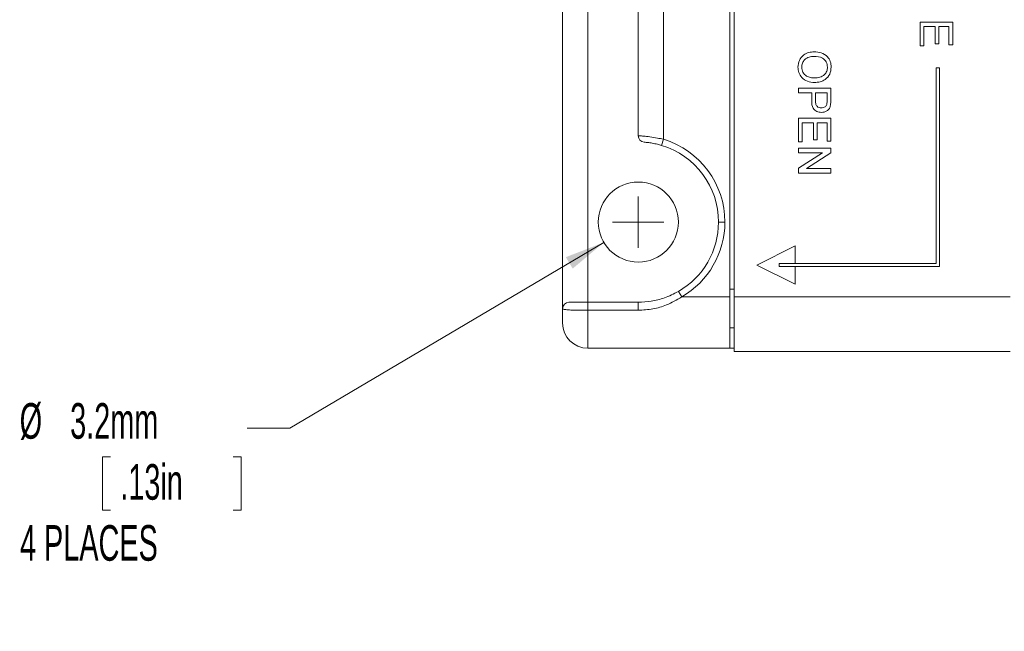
# Paper-space layout 'Sheet1' of a CAD drawing. Header units: millimetres. Extents: x 0 to 432, y 0 to 279.
# Tile 24 of 90: x 98 to 157, y 129 to 165. Entities that reach past the tile are written whole.
import ezdxf

# ---------------------------------------------------------------- set-up
doc = ezdxf.new("R2010")
doc.units = ezdxf.units.MM
doc.header["$LTSCALE"] = 0.5
doc.styles.add('SLDTEXTSTYLE0', font='TXT', dxfattribs={"width": 0.605})
doc.dimstyles.new('SLDDIMSTYLE5', dxfattribs={"dimtxt": 2.054655, "dimasz": 2.38125, "dimexe": 0, "dimexo": 0.0625, "dimgap": 0.513664, "dimtad": 0, "dimtih": 1, "dimtoh": 1, "dimdec": 1, "dimlfac": 0.666667, "dimrnd": 1e-09, "dimzin": 12, "dimdsep": 46, "dimtxsty": 'SLDTEXTSTYLE0', "dimsah": 1, "dimcen": 0, "dimadec": 0, "dimazin": 3, "dimtfac": 1, "dimtdec": 3, "dimtofl": 0, "dimtmove": 0, "dimatfit": 3, "dimfxl": 1, "dimfrac": 2, "dimtolj": 1, "dimtzin": 12, "dimarcsym": 0})

# ---------------------------------------------------------------- blocks, each defined once
blk = doc.blocks.new('_D_10')
at = {"color": 7, "linetype": 'Continuous', "lineweight": 0}
for p, q in [((132.843, 151.94), (114.195, 140.912)), ((114.195, 140.912), (111.655, 140.912)), ((103.541, 139.196), (103.071, 139.196)), ((103.071, 139.196), (103.071, 136.04)), ((110.832, 139.196), (111.302, 139.196)), ((111.302, 139.196), (111.302, 136.04)), ((103.071, 136.04), (103.541, 136.04)), ((111.302, 136.04), (110.832, 136.04))]:
    blk.add_line(p, q, dxfattribs=at)
blk.add_solid([(132.843, 151.94), (130.592, 151.07), (130.996, 150.387)], dxfattribs=at)
at = {"color": 7, "linetype": 'Continuous', "lineweight": 0, "char_height": 2.1167, "attachment_point": 1, "style": 'SLDTEXTSTYLE0'}
for s, insert in [('%%c', (98.152, 142.395, -103.476)), ('3.2mm', (101.15, 142.395, -103.476)), ('.13in', (104.129, 138.769, -103.476)), ('4 PLACES', (98.171, 135.143, -103.476))]:
    blk.add_mtext(s, dxfattribs=dict(at, insert=insert))
blk = doc.blocks.new('SW_CENTERMARKSYMBOL_2')
at = {"color": 0, "linetype": 'Continuous', "lineweight": 0}
for q in [(0, 1.524), (-1.524, 0), (0, -1.524), (1.524, 0)]:
    blk.add_line((0, 0), q, dxfattribs=at)

psp = doc.layouts.new('Sheet1')

# ---------------------------------------------------------------- linework, layer by layer
at = {"color": 7, "linetype": 'Continuous', "lineweight": 15}
for p, q in [((130.393, 148.009), (130.393, 203.296)), ((140.323, 202.605), (140.323, 148.701)), ((134.889, 158.282), (134.889, 193.023)), ((136.389, 193.231), (136.389, 158.074)), ((131.893, 178.514), (131.893, 148.39)), ((140.59, 166.128), (140.59, 148.701)), ((151.639, 165.039), (153.565, 165.039)), ((151.639, 163.632), (151.639, 165.039)), ((153.565, 165.039), (153.565, 163.681)), ((151.861, 164.768), (151.861, 163.632)), ((152.528, 164.768), (151.861, 164.768)), ((152.528, 163.755), (152.528, 164.768)), ((152.75, 164.768), (152.75, 163.755)), ((153.343, 164.768), (152.75, 164.768)), ((153.343, 163.681), (153.343, 164.768)), ((152.75, 163.755), (152.528, 163.755)), ((151.861, 163.632), (151.639, 163.632)), ((153.565, 163.681), (153.343, 163.681)), ((152.782, 162.318), (152.591, 162.318)), ((152.591, 162.318), (152.591, 150.697)), ((152.782, 150.507), (152.782, 162.318)), ((144.4, 161.103), (146.326, 161.103)), ((144.4, 160.831), (144.4, 161.103)), ((145.19, 160.831), (144.4, 160.831)), ((145.19, 160.359), (145.19, 160.831)), ((145.412, 160.831), (145.412, 160.367)), ((146.104, 160.831), (145.412, 160.831)), ((146.104, 160.371), (146.104, 160.831)), ((146.326, 161.103), (146.326, 160.395)), ((144.4, 159.325), (146.326, 159.325)), ((144.4, 157.917), (144.4, 159.325)), ((146.326, 159.325), (146.326, 157.967)), ((144.622, 159.053), (144.622, 157.917)), ((145.289, 159.053), (144.622, 159.053)), ((145.289, 158.041), (145.289, 159.053)), ((145.511, 159.053), (145.511, 158.041)), ((146.104, 159.053), (145.511, 159.053)), ((146.104, 157.967), (146.104, 159.053)), ((136.278, 157.709), (136.389, 158.074)), ((144.622, 157.917), (144.4, 157.917)), ((145.511, 158.041), (145.289, 158.041)), ((146.326, 157.967), (146.104, 157.967)), ((144.4, 157.547), (146.326, 157.547)), ((144.4, 157.275), (144.4, 157.547)), ((146.326, 157.547), (146.326, 157.26)), ((145.837, 157.275), (144.4, 157.275)), ((144.4, 156.352), (145.837, 157.275)), ((146.326, 157.26), (144.889, 156.337)), ((144.4, 156.065), (144.4, 156.352)), ((144.889, 156.337), (146.326, 156.337)), ((146.326, 156.337), (146.326, 156.065)), ((146.326, 156.065), (144.4, 156.065)), ((139.656, 153.153), (140.037, 153.153)), ((144.209, 151.745), (141.923, 150.602)), ((144.209, 150.697), (144.209, 151.745)), ((141.923, 150.602), (144.209, 149.459)), ((143.257, 150.507), (143.257, 150.697)), ((143.257, 150.697), (144.209, 150.697)), ((144.209, 150.507), (143.257, 150.507)), ((152.591, 150.697), (144.209, 150.697)), ((144.209, 149.459), (144.209, 150.507)), ((144.209, 150.507), (152.782, 150.507)), ((140.323, 149.158), (140.59, 149.158)), ((137.278, 149.03), (137.469, 148.701)), ((137.469, 148.701), (140.323, 148.701)), ((140.323, 148.701), (140.323, 145.653)), ((156.973, 148.701), (140.59, 148.701)), ((140.59, 148.701), (140.59, 145.462)), ((130.393, 147.153), (130.393, 148.009)), ((131.893, 148.39), (131.893, 147.91)), ((131.893, 148.39), (134.893, 148.39)), ((134.893, 148.39), (134.893, 147.91)), ((131.893, 147.91), (131.893, 145.653)), ((134.893, 147.91), (131.893, 147.91)), ((140.59, 146.872), (140.323, 146.872)), ((140.323, 145.653), (131.893, 145.653)), ((140.323, 145.653), (140.59, 145.653)), ((156.973, 145.462), (140.59, 145.462)), ((148.665, 145.457), (148.665, 145.462)), ((149.548, 145.462), (149.548, 145.457)), ((150.06, 145.462), (150.06, 145.457)), ((150.29, 145.457), (150.29, 145.462)), ((150.34, 145.462), (150.34, 145.457)), ((150.75, 145.462), (150.75, 145.457)), ((151.823, 145.462), (151.823, 145.457)), ((152.613, 145.457), (152.613, 145.462)), ((152.822, 145.457), (152.822, 145.462)), ((152.876, 145.457), (152.876, 145.462)), ((153.253, 145.457), (153.253, 145.462)), ((153.477, 145.457), (153.477, 145.462)), ((153.649, 145.457), (153.649, 145.462)), ((154.397, 145.457), (154.397, 145.462)), ((154.508, 145.462), (154.508, 145.457)), ((154.697, 145.457), (154.697, 145.462)), ((155.938, 145.457), (155.938, 145.462))]:
    psp.add_line(p, q, dxfattribs=at)
psp.add_circle((134.893, 153.153), 2.381, dxfattribs=at)
for centre, radius, start, end in [((135.27, 158.282), 0.381, 180, 265.79889), ((134.893, 153.153), 5.143, 0, 73.09333), ((134.893, 153.153), 4.762, 0, 73.09333), ((134.893, 153.153), 4.763, 300.05346, 0), ((134.893, 153.153), 5.144, 300.05346, 0), ((130.774, 148.009), 0.381, 90, 180), ((131.893, 147.153), 1.5, 180, 270)]:
    psp.add_arc(centre, radius, start, end, dxfattribs=at)
for points, knots in [([(144.375, 162.362), (144.391, 162.501), (144.423, 162.78), (144.686, 163.087), (145.011, 163.248), (145.229, 163.267), (145.337, 163.276)], [0, 0, 0, 0, 0.279586, 0.558772, 0.7793, 1, 1, 1, 1]), ([(145.337, 163.276), (145.482, 163.267), (145.77, 163.248), (146.12, 163.023), (146.323, 162.701), (146.342, 162.475), (146.351, 162.361)], [0, 0, 0, 0, 0.28058, 0.559608, 0.779578, 1, 1, 1, 1]), ([(145.334, 163.004), (145.231, 162.998), (145.026, 162.985), (144.775, 162.829), (144.62, 162.606), (144.605, 162.444), (144.597, 162.363)], [0, 0, 0, 0, 0.280642, 0.559885, 0.779855, 1, 1, 1, 1]), ([(146.128, 162.36), (146.114, 162.468), (146.085, 162.684), (145.794, 162.98), (145.509, 162.995), (145.334, 163.004)], [0, 0, 0, 0, 0.280157, 0.559673, 1, 1, 1, 1]), ([(145.36, 161.449), (145.219, 161.461), (144.937, 161.485), (144.595, 161.709), (144.408, 162.031), (144.386, 162.252), (144.375, 162.362)], [0, 0, 0, 0, 0.280357, 0.55951, 0.779639, 1, 1, 1, 1]), ([(144.597, 162.363), (144.611, 162.258), (144.638, 162.047), (144.858, 161.828), (145.114, 161.732), (145.279, 161.724), (145.362, 161.72)], [0, 0, 0, 0, 0.279092, 0.55817, 0.77881, 1, 1, 1, 1]), ([(146.351, 162.361), (146.334, 162.219), (146.301, 161.936), (146.029, 161.624), (145.693, 161.471), (145.471, 161.456), (145.36, 161.449)], [0, 0, 0, 0, 0.279616, 0.558572, 0.779078, 1, 1, 1, 1]), ([(145.362, 161.72), (145.467, 161.727), (145.677, 161.74), (145.942, 161.884), (146.103, 162.112), (146.12, 162.277), (146.128, 162.36)], [0, 0, 0, 0, 0.280785, 0.560094, 0.77995, 1, 1, 1, 1]), ([(145.772, 159.671), (145.676, 159.681), (145.484, 159.701), (145.206, 159.947), (145.196, 160.203), (145.19, 160.359)], [0, 0, 0, 0, 0.280772, 0.559745, 1, 1, 1, 1]), ([(145.412, 160.367), (145.414, 160.308), (145.418, 160.19), (145.489, 160.032), (145.625, 159.952), (145.718, 159.945), (145.765, 159.942)], [0, 0, 0, 0, 0.28137, 0.559786, 0.779383, 1, 1, 1, 1]), ([(146.087, 160.149), (146.093, 160.191), (146.104, 160.264), (146.104, 160.339), (146.104, 160.371)], [0, 0, 0, 0, 0.559585, 1, 1, 1, 1]), ([(146.326, 160.395), (146.326, 160.342), (146.325, 160.246), (146.313, 160.151), (146.308, 160.11)], [0, 0, 0, 0, 0.5601013, 1, 1, 1, 1]), ([(145.765, 159.942), (145.803, 159.945), (145.88, 159.949), (145.978, 159.997), (146.053, 160.065), (146.075, 160.121), (146.087, 160.149)], [0, 0, 0, 0, 0.280207, 0.559922, 0.780033, 1, 1, 1, 1]), ([(146.308, 160.11), (146.291, 160.04), (146.257, 159.9), (146.109, 159.757), (145.94, 159.683), (145.828, 159.675), (145.772, 159.671)], [0, 0, 0, 0, 0.280091, 0.558988, 0.779416, 1, 1, 1, 1]), ([(134.889, 158.282), (134.905, 158.281), (134.938, 158.28), (135.194, 158.262), (135.568, 158.223), (135.989, 158.159), (136.27, 158.099), (136.389, 158.074)], [0, 0, 0, 0, 0.2124798, 0.4248709, 0.6361706, 0.8454333, 1, 1, 1, 1]), ([(136.278, 157.709), (136.196, 157.733), (136.002, 157.788), (135.708, 157.848), (135.45, 157.884), (135.275, 157.9), (135.253, 157.902), (135.242, 157.902)], [0, 0, 0, 0, 0.150418, 0.354796, 0.564884, 0.780817, 1, 1, 1, 1]), ([(134.893, 148.39), (135.152, 148.403), (135.677, 148.429), (136.491, 148.633), (137.004, 148.892), (137.278, 149.03)], [0, 0, 0, 0, 0.311087, 0.63121, 1, 1, 1, 1]), ([(137.469, 148.701), (137.174, 148.53), (136.636, 148.219), (135.754, 147.96), (135.183, 147.927), (134.893, 147.91)], [0, 0, 0, 0, 0.373579, 0.681237, 1, 1, 1, 1]), ([(131.893, 147.91), (131.812, 147.91), (131.649, 147.911), (131.411, 147.913), (131.185, 147.917), (130.98, 147.923), (130.799, 147.931), (130.647, 147.941), (130.526, 147.954), (130.447, 147.969), (130.401, 147.987), (130.396, 148.002), (130.393, 148.009)], [0, 0, 0, 0, 0.100565, 0.204017, 0.304345, 0.407479, 0.508328, 0.611901, 0.714861, 0.820516, 0.909477, 1, 1, 1, 1]), ([(130.774, 148.39), (130.782, 148.39), (130.799, 148.39), (130.949, 148.39), (131.2, 148.39), (131.527, 148.39), (131.771, 148.39), (131.893, 148.39)], [0, 0, 0, 0, 0.183814, 0.393613, 0.597084, 0.798507, 1, 1, 1, 1])]:
    psp.add_open_spline(points, degree=3, knots=knots, dxfattribs=at)

# ---------------------------------------------------------------- block references
at = {"color": 7, "linetype": 'Continuous', "lineweight": 0}
psp.add_blockref('SW_CENTERMARKSYMBOL_2', (134.893, 153.153), dxfattribs=at)

# ---------------------------------------------------------------- dimensions: what is measured, and where the dimension line sits
dim = psp.add_diameter_dim_2p(p1=(136.943, 154.365), p2=(132.843, 151.94), text='<>\\P4 PLACES', dimstyle='SLDDIMSTYLE5', dxfattribs=at)
dim.commit()
dim.dimension.update_dxf_attribs({"geometry": '_D_10', "text_midpoint": (104.904, 140.912), "dimtype": 163})

doc.saveas('drawing.dxf')
